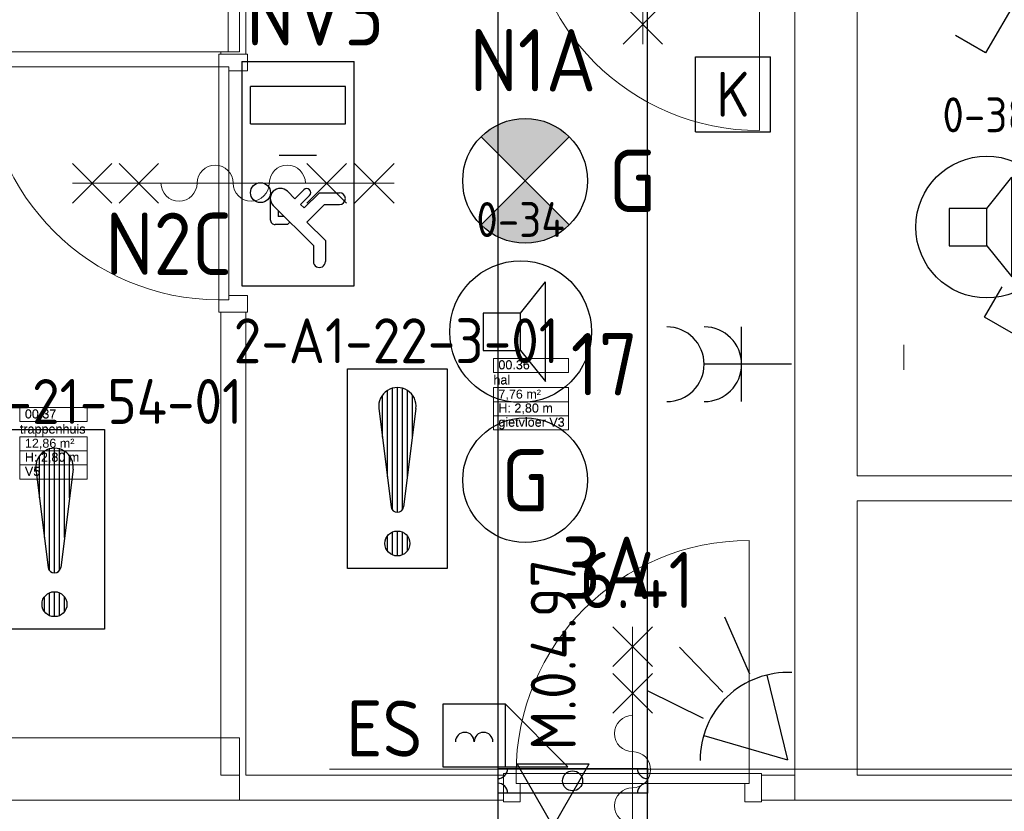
# Model space of a CAD drawing. Header units: millimetres. Extents: x -39149 to 267781, y -2340 to 58540.
# Tile 70 of 244: x 10870 to 14814, y 32530 to 35704. Entities that reach past the tile are written whole.
import ezdxf
from ezdxf.enums import TextEntityAlignment as Align

# ---------------------------------------------------------------- set-up
doc = ezdxf.new("R2010")
doc.units = ezdxf.units.MM
doc.header["$LTSCALE"] = 100
doc.header["$MEASUREMENT"] = 0
doc.linetypes.add('B0605', pattern=[141, 70, -35, 1, -35])
for name, color, linetype in [('00  Bestaand', 7, 'Continuous'), ('00  Bestaand Deuren', 7, 'Continuous'), ('00  Bestaande kolommen', 7, 'Continuous'), ('A Stramien', 7, 'Continuous'), ('AL$1A---_ALGEMEEN', 8, 'Continuous'), ('AL$1A---_ALGEMEEN--bestaand', 9, 'Continuous'), ('AT$1A---_TEKST018--bestaand', 9, 'Continuous'), ('EL6131--_KG', 3, 'Continuous'), ('EL6221--_KRACHT_400', 3, 'Continuous'), ('EL6222--_KRACHT_230', 3, 'Continuous'), ('EL6311--_LICHT_BINNEN', 3, 'Continuous'), ('EL6321--_NOODLICHT_DECEN', 3, 'Continuous'), ('EL6421--_GELUID', 3, 'Continuous'), ('EL6441--_DATACOM', 3, 'Continuous'), ('EL6511--_BRANDMELD', 3, 'Continuous'), ('EL6522--_TOEGANG_BRAAK', 3, 'Continuous'), ('GEM-LEID--bestaand', 7, 'Continuous'), ('handhaven - AL$1A---_ALGEMEEN', 8, 'Continuous'), ('I-BEV', 7, 'Continuous'), ('Z Ruimteoppervlak', 7, 'Continuous'), ('Z Ruimteoppervlak Zone label', 7, 'Continuous'), ('Z Ruimteoppervlak Zone tekst', 7, 'Continuous')]:
    doc.layers.add(name, color=color, linetype=linetype)
doc.styles.add('buro-012', font='isocp.shx', dxfattribs={"height": 120})
doc.styles.add('BURO-018', font='isocp.shx', dxfattribs={"height": 180})
doc.styles.add('BURO-025', font='isocp.shx', dxfattribs={"height": 250})
doc.styles.add('GENERATED_STYLE_1', font='arial.ttf')
doc.styles.add('GENERATED_STYLE_2', font='swiss.ttf')
doc.styles.add('GENERATED_STYLE_3', font='swiss.ttf', dxfattribs={"width": 0.96})
doc.styles.add('ISO', font='ISO', dxfattribs={"height": 162})
doc.styles.add('ISO25', font='ISO', dxfattribs={"height": 225})
doc.styles.add('STABICAD-012', font='ISOCP.SHX', dxfattribs={"height": 1.2})
doc.styles.add('STABICAD-018', font='ISOCP.SHX', dxfattribs={"height": 1.8})
doc.styles.get("Standard").update_dxf_attribs({"font": 'txt', "bigfont": 'BIGFONT.SHX'})

# ---------------------------------------------------------------- blocks, each defined once
blk = doc.blocks.new('Wall_4_7', base_point=(11775, 36200))
at = {"layer": '00  Bestaand', "color": 8, "linetype": 'Continuous', "lineweight": 0}
for p, q in [((11705, 36200), (11705, 35575)), ((11775, 36200), (11705, 36200)), ((11775, 35575), (11775, 36200))]:
    blk.add_line(p, q, dxfattribs=at)
blk = doc.blocks.new('hal_00.36_18_7', base_point=(12917.9, 34204.5))
at = {"layer": 'Z Ruimteoppervlak Zone label', "color": 8, "linetype": 'Continuous', "lineweight": 0}
for p, q in [((12767.5, 34345.9), (13068.2, 34345.9)), ((12767.5, 34289.4), (12767.5, 34345.9)), ((13068.2, 34345.9), (13068.2, 34289.4)), ((13068.2, 34289.4), (12767.5, 34289.4)), ((12767.5, 34229), (13068.2, 34229)), ((12767.5, 34172.4), (12767.5, 34229)), ((13068.2, 34229), (13068.2, 34172.4)), ((13068.2, 34172.4), (12767.5, 34172.4)), ((12767.5, 34172.4), (13068.2, 34172.4)), ((12767.5, 34115.9), (12767.5, 34172.4)), ((13068.2, 34172.4), (13068.2, 34115.9)), ((13068.2, 34115.9), (12767.5, 34115.9)), ((12767.5, 34115.9), (13068.2, 34115.9)), ((12767.5, 34059.3), (12767.5, 34115.9)), ((13068.2, 34115.9), (13068.2, 34059.3)), ((13068.2, 34059.3), (12767.5, 34059.3))]:
    blk.add_line(p, q, dxfattribs=at)
at = {"linetype": 'Continuous', "lineweight": 0, "flags": 1}
for tag in ['ROOM_AREA', 'ROOM_PERIM', 'ROOM_WALLS_SURF', 'ROOM_DOORS_SURF', 'ROOM_WINDS_SURF', 'ROOM_BASELEV', 'ROOM_NET_AREA', 'ROOM_REDUCED_AREA', 'ROOM_CALC_AREA', 'ROOM_VOLUME']:
    blk.add_attdef(tag, text='', height=2000, dxfattribs=at).set_placement((12917.9, 33633.1), align=Align.BOTTOM_LEFT)
at = {"layer": 'Z Ruimteoppervlak Zone tekst', "color": 2, "lineweight": 0, "insert": (12787.5, 34220.8), "char_height": 36, "attachment_point": 1, "style": 'GENERATED_STYLE_1'}
blk.add_mtext('{7,76 m²}', dxfattribs=at)
at = {"layer": 'Z Ruimteoppervlak Zone tekst', "color": 2, "lineweight": 0}
for tag, style, p in [('ROOM_NUMBER', 'GENERATED_STYLE_1', (12787.5, 34291)), ('ROOM_NAME', 'GENERATED_STYLE_2', (12767.5, 34230.4)), ('ROOM_HEIGHT', 'GENERATED_STYLE_1', (12787.5, 34117.6)), ('BASEC', 'GENERATED_STYLE_1', (12787.5, 34061))]:
    blk.add_attdef(tag, text='', height=36, dxfattribs=dict(at, style=style)).set_placement(p, align=Align.BOTTOM_LEFT)
blk = doc.blocks.new('trappenhuis_00.37_19_7', base_point=(11005.1, 34007.5))
at = {"layer": 'Z Ruimteoppervlak Zone label', "color": 8, "linetype": 'Continuous', "lineweight": 0}
for p, q in [((10870.5, 34149), (11139.7, 34149)), ((10870.5, 34092.4), (10870.5, 34149)), ((11139.7, 34149), (11139.7, 34092.4)), ((11139.7, 34092.4), (10870.5, 34092.4)), ((10870.5, 34032), (11139.7, 34032)), ((10870.5, 33975.5), (10870.5, 34032)), ((11139.7, 34032), (11139.7, 33975.5)), ((11139.7, 33975.5), (10870.5, 33975.5)), ((10870.5, 33975.5), (11139.7, 33975.5)), ((10870.5, 33918.9), (10870.5, 33975.5)), ((11139.7, 33975.5), (11139.7, 33918.9)), ((11139.7, 33918.9), (10870.5, 33918.9)), ((10870.5, 33918.9), (11139.7, 33918.9)), ((10870.5, 33862.3), (10870.5, 33918.9)), ((11139.7, 33918.9), (11139.7, 33862.3)), ((11139.7, 33862.3), (10870.5, 33862.3))]:
    blk.add_line(p, q, dxfattribs=at)
at = {"linetype": 'Continuous', "lineweight": 0, "flags": 1}
for tag in ['ROOM_AREA', 'ROOM_PERIM', 'ROOM_WALLS_SURF', 'ROOM_DOORS_SURF', 'ROOM_WINDS_SURF', 'ROOM_BASELEV', 'ROOM_NET_AREA', 'ROOM_REDUCED_AREA', 'ROOM_CALC_AREA', 'ROOM_VOLUME']:
    blk.add_attdef(tag, text='', height=2000, dxfattribs=at).set_placement((11005.1, 33436.1), align=Align.BOTTOM_LEFT)
at = {"layer": 'Z Ruimteoppervlak Zone tekst', "color": 2, "lineweight": 0, "insert": (10890.5, 34023.8), "char_height": 36, "attachment_point": 1, "style": 'GENERATED_STYLE_1'}
blk.add_mtext('{12,86 m²}', dxfattribs=at)
at = {"layer": 'Z Ruimteoppervlak Zone tekst', "color": 2, "lineweight": 0}
for tag, style, p in [('ROOM_NUMBER', 'GENERATED_STYLE_1', (10890.5, 34094.1)), ('ROOM_NAME', 'GENERATED_STYLE_2', (10870.5, 34033.4)), ('ROOM_HEIGHT', 'GENERATED_STYLE_1', (10890.5, 33920.6)), ('BASEC', 'GENERATED_STYLE_1', (10890.5, 33864))]:
    blk.add_attdef(tag, text='', height=36, dxfattribs=dict(at, style=style)).set_placement(p, align=Align.BOTTOM_LEFT)
blk = doc.blocks.new('D1a bi h 14_9')
at = {"layer": '00  Bestaand Deuren', "color": 8, "linetype": 'Continuous', "lineweight": 0}
for p, q in [((-467, 0), (-467, 934)), ((-79.2, 429), (79.2, 587.4)), ((-79.2, 587.4), (79.2, 429)), ((0, 587.4), (0, -701.4)), ((-79.2, 241.7), (79.2, 400.2)), ((-79.2, 400.2), (79.2, 241.7)), ((-517, 0), (-450, 0)), ((-517, 0), (-517, -114)), ((-467, 0), (467, 0)), ((-467, -40), (-467, 0)), ((450, 0), (517, 0)), ((467, 0), (467, -40)), ((517, -114), (517, 0)), ((-517, -7), (-517, -107)), ((517, -7), (517, -107)), ((517, -7), (517, -107)), ((467, -40), (-467, -40)), ((-450, -40), (-450, -114)), ((450, -40), (450, -114)), ((-517, -114), (-450, -114)), ((450, -114), (517, -114)), ((-79.2, -352.2), (79.2, -510.7)), ((-79.2, -510.7), (79.2, -352.2)), ((-79.2, -701.4), (79.2, -543)), ((-79.2, -543), (79.2, -701.4))]:
    blk.add_line(p, q, dxfattribs=at)
for centre, radius, start, end in [((-467, 0), 934, 0, 90), ((0, 160), 72.3, 270, 90), ((0, 15.3), 72.3, 90, 270), ((0, -129.3), 72.3, 270, 90), ((0, -274), 72.3, 90, 270)]:
    blk.add_arc(centre, radius, start, end, dxfattribs=at)
blk = doc.blocks.new('Wall_33_7', base_point=(11775, 35575))
at = {"layer": '00  Bestaand', "color": 8, "linetype": 'Continuous', "lineweight": 0}
for p, q in [((11675, 35575), (11675, 35565)), ((11705, 35575), (11675, 35575)), ((11675, 35565), (11775, 35565)), ((11775, 35565), (11775, 35575)), ((11675, 34531), (11775, 34531)), ((11675, 34531), (11775, 34531)), ((11675, 34531), (11675, 32675)), ((11775, 32675), (11775, 34531)), ((11675, 32675), (11750, 32675))]:
    blk.add_line(p, q, dxfattribs=at)
at = {"layer": '00  Bestaand Deuren', "color": 1, "linetype": 'Continuous', "lineweight": 0, "xscale": -1, "zscale": 1000, "rotation": 90}
blk.add_blockref('D1a bi h 14_9', (11668, 35048), dxfattribs=at)
blk = doc.blocks.new('Wall_34_7', base_point=(14996.2, 32575))
at = {"layer": '00  Bestaand', "color": 8, "linetype": 'Continuous', "lineweight": 0}
for p, q in [((14996.2, 32675), (14225.2, 32675)), ((13975.2, 32575), (15096.2, 32575))]:
    blk.add_line(p, q, dxfattribs=at)
blk = doc.blocks.new('Wall_36_7', base_point=(14996.2, 33775))
at = {"layer": '00  Bestaand', "color": 8, "linetype": 'Continuous', "lineweight": 0}
for p, q in [((14996.2, 33875), (14225.2, 33875)), ((14225.2, 33775), (14996.2, 33775))]:
    blk.add_line(p, q, dxfattribs=at)
blk = doc.blocks.new('D1a bi h 14_10')
at = {"layer": '00  Bestaand Deuren', "color": 8, "linetype": 'Continuous', "lineweight": 0}
for p, q in [((-467, 0), (-467, 934)), ((-79.2, 429), (79.2, 587.4)), ((-79.2, 587.4), (79.2, 429)), ((0, 587.4), (0, -701.4)), ((-79.2, 241.7), (79.2, 400.2)), ((-79.2, 400.2), (79.2, 241.7)), ((-517, 0), (-450, 0)), ((-517, 0), (-517, -114)), ((-467, 0), (467, 0)), ((-467, -40), (-467, 0)), ((450, 0), (517, 0)), ((467, 0), (467, -40)), ((517, -114), (517, 0)), ((-517, -7), (-517, -107)), ((517, -7), (517, -107)), ((517, -7), (517, -107)), ((467, -40), (-467, -40)), ((-450, -40), (-450, -114)), ((450, -40), (450, -114)), ((-517, -114), (-450, -114)), ((450, -114), (517, -114)), ((-79.2, -352.2), (79.2, -510.7)), ((-79.2, -510.7), (79.2, -352.2)), ((-79.2, -701.4), (79.2, -543)), ((-79.2, -543), (79.2, -701.4))]:
    blk.add_line(p, q, dxfattribs=at)
for centre, radius, start, end in [((-467, 0), 934, 0, 90), ((0, 160), 72.3, 270, 90), ((0, 15.3), 72.3, 90, 270), ((0, -129.3), 72.3, 270, 90), ((0, -274), 72.3, 90, 270)]:
    blk.add_arc(centre, radius, start, end, dxfattribs=at)
blk = doc.blocks.new('Wall_39_7', base_point=(13975.2, 32575))
at = {"layer": '00  Bestaand', "color": 8, "linetype": 'Continuous', "lineweight": 0}
for p, q in [((11750, 32675), (11750, 32575)), ((12808.2, 32675), (11775, 32675)), ((12808.2, 32675), (12808.2, 32575)), ((12808.2, 32675), (12808.2, 32575)), ((13842.2, 32675), (13842.2, 32575)), ((13975.2, 32675), (13842.2, 32675)), ((13975.2, 32575), (13975.2, 32675)), ((11750, 32575), (12808.2, 32575)), ((13842.2, 32575), (13975.2, 32575))]:
    blk.add_line(p, q, dxfattribs=at)
at = {"layer": '00  Bestaand Deuren', "color": 1, "linetype": 'Continuous', "lineweight": 0, "xscale": -1, "zscale": 1000}
blk.add_blockref('D1a bi h 14_10', (13325.2, 32682), dxfattribs=at)
blk = doc.blocks.new('D1a bi h 14_11')
at = {"layer": '00  Bestaand Deuren', "color": 8, "linetype": 'Continuous', "lineweight": 0}
for p, q in [((-425, 0), (-425, 850)), ((-475, 0), (-408, 0)), ((-475, 0), (-475, -114)), ((-425, 0), (425, 0)), ((-425, -40), (-425, 0)), ((408, 0), (475, 0)), ((425, 0), (425, -40)), ((475, -114), (475, 0)), ((-475, -7), (-475, -107)), ((475, -7), (475, -107)), ((475, -7), (475, -107)), ((425, -40), (-425, -40)), ((-408, -40), (-408, -114)), ((408, -40), (408, -114)), ((-475, -114), (-408, -114)), ((408, -114), (475, -114))]:
    blk.add_line(p, q, dxfattribs=at)
blk.add_arc((-425, 0), 850, 0, 90, dxfattribs=at)
blk = doc.blocks.new('D1a bi h 14_12')
at = {"layer": '00  Bestaand Deuren', "color": 8, "linetype": 'Continuous', "lineweight": 0}
for p, q in [((-425, 0), (-425, 850)), ((-475, 0), (-408, 0)), ((-475, 0), (-475, -114)), ((-425, 0), (425, 0)), ((-425, -40), (-425, 0)), ((408, 0), (475, 0)), ((425, 0), (425, -40)), ((475, -114), (475, 0)), ((-475, -7), (-475, -107)), ((475, -7), (475, -107)), ((475, -7), (475, -107)), ((425, -40), (-425, -40)), ((-408, -40), (-408, -114)), ((408, -40), (408, -114)), ((-475, -114), (-408, -114)), ((408, -114), (475, -114))]:
    blk.add_line(p, q, dxfattribs=at)
blk.add_arc((-425, 0), 850, 0, 90, dxfattribs=at)
blk = doc.blocks.new('Wall_40_7', base_point=(14225.2, 36300))
at = {"layer": '00  Bestaand', "color": 8, "linetype": 'Continuous', "lineweight": 0}
for p, q in [((15096.2, 36300), (13975.2, 36300)), ((15096.2, 36200), (15096.2, 36300)), ((15096.2, 36200), (15096.2, 36300)), ((16046.2, 36200), (16046.2, 36300)), ((16141.2, 36300), (16046.2, 36300)), ((16141.2, 36200), (16141.2, 36300)), ((17091.2, 36200), (17091.2, 36300)), ((17091.2, 36200), (17091.2, 36300)), ((17800.2, 36300), (17091.2, 36300)), ((17800.2, 36200), (17800.2, 36300)), ((14225.2, 36200), (15096.2, 36200)), ((17091.2, 36200), (17800.2, 36200))]:
    blk.add_line(p, q, dxfattribs=at)
at = {"layer": '00  Bestaand Deuren', "color": 1, "linetype": 'Continuous', "lineweight": 0, "zscale": 1000, "rotation": 180}
blk.add_blockref('D1a bi h 14_12', (15571.2, 36193), dxfattribs=at)
at = {"layer": '00  Bestaand Deuren', "color": 1, "linetype": 'Continuous', "lineweight": 0, "xscale": -1, "zscale": 1000, "rotation": 180}
blk.add_blockref('D1a bi h 14_11', (16616.2, 36193), dxfattribs=at)
blk = doc.blocks.new('D1a bi h 14_13')
at = {"layer": '00  Bestaand Deuren', "color": 8, "linetype": 'Continuous', "lineweight": 0}
for p, q in [((-467, 0), (-467, 934)), ((-79.2, 429), (79.2, 587.4)), ((-79.2, 587.4), (79.2, 429)), ((0, 587.4), (0, -701.4)), ((-79.2, 241.7), (79.2, 400.2)), ((-79.2, 400.2), (79.2, 241.7)), ((-517, 0), (-450, 0)), ((-517, 0), (-517, -114)), ((-467, 0), (467, 0)), ((-467, -40), (-467, 0)), ((450, 0), (517, 0)), ((467, 0), (467, -40)), ((517, -114), (517, 0)), ((-517, -7), (-517, -107)), ((517, -7), (517, -107)), ((517, -7), (517, -107)), ((467, -40), (-467, -40)), ((-450, -40), (-450, -114)), ((450, -40), (450, -114)), ((-517, -114), (-450, -114)), ((450, -114), (517, -114)), ((-79.2, -352.2), (79.2, -510.7)), ((-79.2, -510.7), (79.2, -352.2)), ((-79.2, -701.4), (79.2, -543)), ((-79.2, -543), (79.2, -701.4))]:
    blk.add_line(p, q, dxfattribs=at)
for centre, radius, start, end in [((-467, 0), 934, 0, 90), ((0, 160), 72.3, 270, 90), ((0, 15.3), 72.3, 90, 270), ((0, -129.3), 72.3, 270, 90), ((0, -274), 72.3, 90, 270)]:
    blk.add_arc(centre, radius, start, end, dxfattribs=at)
blk = doc.blocks.new('Wall_41_7', base_point=(9895, 36300))
at = {"layer": '00  Bestaand Deuren', "color": 1, "linetype": 'Continuous', "lineweight": 0, "zscale": 1000, "rotation": 180}
blk.add_blockref('D1a bi h 14_13', (13366.1, 36193), dxfattribs=at)
blk = doc.blocks.new('Wall_47_7', base_point=(14225.2, 36300))
at = {"layer": '00  Bestaande kolommen', "color": 8, "linetype": 'Continuous', "lineweight": 0}
for p, q in [((13975.2, 36300), (13975.2, 32575)), ((14225.2, 33875), (14225.2, 36200)), ((14225.2, 32675), (14225.2, 33775))]:
    blk.add_line(p, q, dxfattribs=at)
blk = doc.blocks.new('Wall_48_7', base_point=(11750, 35575))
at = {"layer": '00  Bestaande kolommen', "color": 8, "linetype": 'Continuous', "lineweight": 0}
for p, q in [((11750, 35575), (11750, 35825)), ((7086, 35575), (11750, 35575))]:
    blk.add_line(p, q, dxfattribs=at)
blk = doc.blocks.new('Wall_49_7', base_point=(11750, 32825))
at = {"layer": '00  Bestaande kolommen', "color": 8, "linetype": 'Continuous', "lineweight": 0}
for p, q in [((11750, 32825), (7075, 32825)), ((11750, 32575), (11750, 32825)), ((7075, 32575), (11750, 32575))]:
    blk.add_line(p, q, dxfattribs=at)
blk = doc.blocks.new('Standard grid marker_3')
at = {"layer": 'A Stramien', "color": 8, "linetype": 'B0605', "lineweight": 0}
blk.add_line((4000, 0), (46810.5, 0), dxfattribs=at)
at = {"layer": 'A Stramien', "color": 4, "lineweight": 0, "style": 'GENERATED_STYLE_3'}
blk.add_attdef('AC_MARKERTEXT_1', text='', height=100, dxfattribs=at).set_placement((-139.2, -80), align=Align.BOTTOM_LEFT)
blk = doc.blocks.new('Standard grid marker_13')
at = {"layer": 'A Stramien', "color": 8, "linetype": 'B0605', "lineweight": 0}
blk.add_line((4000, 0), (46394.8, 0), dxfattribs=at)
at = {"layer": 'A Stramien', "color": 4, "lineweight": 0, "style": 'GENERATED_STYLE_3'}
blk.add_attdef('AC_MARKERTEXT_1', text='', height=100, rotation=90, dxfattribs=at).set_placement((-20, -49.7), align=Align.BOTTOM_LEFT)
blk = doc.blocks.new('hal_00.36_18_8', base_point=(12917.9, 34204.5))
at = {"layer": 'Z Ruimteoppervlak Zone label', "color": 8, "linetype": 'Continuous', "lineweight": 0}
for p, q in [((12767.5, 34345.9), (13068.2, 34345.9)), ((12767.5, 34289.4), (12767.5, 34345.9)), ((13068.2, 34345.9), (13068.2, 34289.4)), ((13068.2, 34289.4), (12767.5, 34289.4)), ((12767.5, 34229), (13068.2, 34229)), ((12767.5, 34172.4), (12767.5, 34229)), ((13068.2, 34229), (13068.2, 34172.4)), ((13068.2, 34172.4), (12767.5, 34172.4)), ((12767.5, 34172.4), (13068.2, 34172.4)), ((12767.5, 34115.9), (12767.5, 34172.4)), ((13068.2, 34172.4), (13068.2, 34115.9)), ((13068.2, 34115.9), (12767.5, 34115.9)), ((12767.5, 34115.9), (13068.2, 34115.9)), ((12767.5, 34059.3), (12767.5, 34115.9)), ((13068.2, 34115.9), (13068.2, 34059.3)), ((13068.2, 34059.3), (12767.5, 34059.3))]:
    blk.add_line(p, q, dxfattribs=at)
blk = doc.blocks.new('trappenhuis_00.37_19_8', base_point=(11005.1, 34007.5))
at = {"layer": 'Z Ruimteoppervlak Zone label', "color": 8, "linetype": 'Continuous', "lineweight": 0}
for p, q in [((10870.5, 34149), (11139.7, 34149)), ((10870.5, 34092.4), (10870.5, 34149)), ((11139.7, 34149), (11139.7, 34092.4)), ((11139.7, 34092.4), (10870.5, 34092.4)), ((10870.5, 34032), (11139.7, 34032)), ((10870.5, 33975.5), (10870.5, 34032)), ((11139.7, 34032), (11139.7, 33975.5)), ((11139.7, 33975.5), (10870.5, 33975.5)), ((10870.5, 33975.5), (11139.7, 33975.5)), ((10870.5, 33918.9), (10870.5, 33975.5)), ((11139.7, 33975.5), (11139.7, 33918.9)), ((11139.7, 33918.9), (10870.5, 33918.9)), ((10870.5, 33918.9), (11139.7, 33918.9)), ((10870.5, 33862.3), (10870.5, 33918.9)), ((11139.7, 33918.9), (11139.7, 33862.3)), ((11139.7, 33862.3), (10870.5, 33862.3))]:
    blk.add_line(p, q, dxfattribs=at)
blk = doc.blocks.new('1114A1')
at = {"color": 0, "linetype": 'Continuous'}
for p, q in [((0.625, 3.333), (2.742, 7)), ((2.742, 7), (3.955, 6.3))]:
    blk.add_line(p, q, dxfattribs=at)
blk.add_circle((0, 2.25), 1.25, dxfattribs=at)
at = {"color": 0, "linetype": 'Continuous', "style": 'BURO-018'}
blk.add_attdef('SWITCHCODE', text='', height=1.8, dxfattribs=at).set_placement((3.356, 9), align=Align.MIDDLE)
at = {"color": 0, "linetype": 'Continuous', "style": 'BURO-018', "flags": 1}
blk.add_attdef('ARTICLECODE', text='', height=1.8, dxfattribs=at).set_placement((0, 0), align=Align.MIDDLE)
blk = doc.blocks.new('1115C2I')
at = {"layer": 'AL$1A---_ALGEMEEN', "color": 0, "linetype": 'Continuous'}
for p, q in [((4.5, 5.5), (-4.5, 5.5)), ((-4.5, 1), (-4.5, 5.5)), ((-2, 5.15), (-3.5, 5.15)), ((-3.5, 5.15), (-3.5, 1.35)), ((-2, 1.35), (-2, 5.15)), ((4.5, 1), (4.5, 5.5)), ((0.76, 4.11), (0.76, 4.91)), ((1.24, 4.309), (1.24, 4.91)), ((1.94, 3.609), (2.681, 4.35)), ((2.681, 4.35), (3.52, 4.35)), ((1.374, 3.496), (0.76, 4.11)), ((1.24, 4.309), (1.94, 3.609)), ((0.872, 3.715), (1.233, 3.354)), ((1.271, 2.261), (2.88, 3.87)), ((2.88, 3.87), (3.52, 3.87)), ((0.646, 3.489), (1.007, 3.128)), ((1.233, 3.354), (1.374, 3.496)), ((0.705, 2.827), (1.007, 3.128)), ((1.94, 2.93), (2.04, 2.83)), ((2.04, 2.83), (2.04, 2.344)), ((1.474, 2.464), (1.72, 2.464)), ((1.714, 2.704), (1.72, 2.697)), ((1.72, 2.697), (1.72, 2.464)), ((0.988, 2.144), (1.84, 2.144)), ((-2, 1.35), (-3.5, 1.35)), ((-4.5, 1), (4.5, 1))]:
    blk.add_line(p, q, dxfattribs=at)
blk.add_lwpolyline([(-0.75, 2.5), (-0.75, 4)], dxfattribs=at)
blk.add_circle((0.76, 1.75), 0.4, dxfattribs=at)
for centre, radius, start, end in [((1, 4.91), 0.24, 0, 180), ((3.52, 4.11), 0.24, 270, 90), ((0.759, 3.602), 0.16, 45, 225), ((0.988, 2.544), 0.4, 135, 315), ((1.84, 2.344), 0.2, 270, 0)]:
    blk.add_arc(centre, radius, start, end, dxfattribs=at)
at = {"layer": 'AL$1A---_ALGEMEEN', "color": 0, "linetype": 'Continuous', "style": 'BURO-018'}
for tag, p in [('CIRCUIT', (0, 12.167)), ('PANEL', (0, 12.167)), ('SUBCIRCUIT', (4.5, 12.167)), ('LIGHTFIXTURECODE', (0, 8))]:
    blk.add_attdef(tag, text='', height=1.8, dxfattribs=at).set_placement(p, align=Align.MIDDLE)
blk = doc.blocks.new('1115B3A')
at = {"layer": 'handhaven - AL$1A---_ALGEMEEN', "color": 0, "linetype": 'Continuous'}
blk.add_circle((0, 0), 2.5, dxfattribs=at)
at = {"layer": 'handhaven - AL$1A---_ALGEMEEN', "color": 0, "linetype": 'Continuous', "style": 'BURO-018'}
for tag, p in [('CIRCUIT', (0, 5)), ('PANEL', (0, 5)), ('SUBCIRCUIT', (4.5, 5)), ('LIGHTFIXTURECODE', (0, 0)), ('SWITCHCODE', (4.5, -1))]:
    blk.add_attdef(tag, text='', height=1.8, dxfattribs=at).set_placement(p, align=Align.MIDDLE)
blk = doc.blocks.new('E00018')
at = {"color": 0, "linetype": 'Continuous'}
for p, q in [((-1.768, -1.768), (1.768, 1.768)), ((1.768, -1.768), (-1.768, 1.768))]:
    blk.add_line(p, q, dxfattribs=at)
at = {"color": 0, "linetype": 'Continuous', "const_width": 2.5}
for points in [[(-0.884, 0.884, -0.198912), (0, 1.25, -0.198912), (0.884, 0.884, -1)], [(-0.884, -0.884, 0.198912), (0, -1.25, 0.198912), (0.884, -0.884, 1)]]:
    blk.add_lwpolyline(points, format="xyb", dxfattribs=at)
blk = doc.blocks.new('1115B3A-NO1')
at = {"color": 0, "linetype": 'Continuous'}
blk.add_circle((0, 0), 2.5, dxfattribs=at)
at = {"color": 0, "zscale": 100}
blk.add_blockref('E00018', (0, 0), dxfattribs=at)
at = {"color": 0, "linetype": 'Continuous', "style": 'BURO-018'}
for tag, p in [('CIRCUIT', (0, 5)), ('PANEL', (0, 5)), ('SUBCIRCUIT', (4.5, 5)), ('LIGHTFIXTURECODE', (0, 0)), ('SWITCHCODE', (4.5, -1))]:
    blk.add_attdef(tag, text='', height=1.8, dxfattribs=at).set_placement(p, align=Align.MIDDLE)
blk = doc.blocks.new('E00497')
at = {"color": 0}
for p, q in [((0, 0.75), (1, 2)), ((1, -2), (1, 2)), ((0, 0.75), (-1.5, 0.75)), ((0, -0.75), (0, 0.75)), ((-1.5, -0.75), (0, -0.75)), ((0, -0.75), (1, -2))]:
    blk.add_line(p, q, dxfattribs=at)
blk.add_line((-1.5, 0.75), (-1.5, -0.75))
blk.add_circle((0, 0), 2.841, dxfattribs=at)
at = {"color": 0, "linetype": 'Continuous', "style": 'BURO-018'}
blk.add_attdef('TEXT1', text='', height=1.8, dxfattribs=at).set_placement((0, 4.5), align=Align.MIDDLE)
at = {"color": 0, "linetype": 'Continuous', "style": 'BURO-018', "flags": 1}
blk.add_attdef('ARTICLECODE', text='', height=1.8, dxfattribs=at).set_placement((0, 0), align=Align.MIDDLE)
blk = doc.blocks.new('6018')
at = {"layer": 'AL$1A---_ALGEMEEN--bestaand', "color": 0, "linetype": 'Continuous'}
for p, q in [((-1.551, 0.001), (-1.551, 3.001)), ((-1.551, 3.001), (1.449, 3.001)), ((1.449, 0.001), (1.449, 3.001)), ((-1.551, 0.001), (1.449, 0.001))]:
    blk.add_line(p, q, dxfattribs=at)
at = {"layer": 'AT$1A---_TEKST018--bestaand', "linetype": 'Continuous', "style": 'ISO'}
blk.add_text('K', height=1.8, dxfattribs=at).set_placement((-0.052, 0.601), align=Align.CENTER)
blk = doc.blocks.new('7006')
at = {"layer": 'AL$1A---_ALGEMEEN--bestaand', "color": 0, "linetype": 'Continuous'}
for p in [(3.031, 1.75), (3.031, -1.75)]:
    blk.add_line(p, (0, 0), dxfattribs=at)
for points in [[(3.524, 1.283), (5.873, 2.138)], [(3.75, 0), (6.25, 0)], [(3.524, -1.283), (5.873, -2.138)]]:
    blk.add_lwpolyline(points, dxfattribs=at)
blk.add_arc((0, 0), 3.5, 313.3985, 46.6015, dxfattribs=at)
blk = doc.blocks.new('910-DWG6')
at = {"layer": 'GEM-LEID--bestaand'}
for p, q in [((-3, 0.492), (-3, -0.492)), ((-3, 0.492), (-3, -0.492)), ((-3, 0.492), (3, 0.492)), ((3, 0.492), (3, -0.492)), ((3, -0.492), (-3, -0.492))]:
    blk.add_line(p, q, dxfattribs=at)
blk.add_circle((0, 0), 0.4, dxfattribs=at)
for centre, start, end in [((-3, 0.492), 270, 0), ((3, 0.492), 180, 270), ((-3, -0.492), 0, 90), ((3, -0.492), 90, 180)]:
    blk.add_arc(centre, 0.4, start, end, dxfattribs=at)
blk = doc.blocks.new('E00152')
at = {"color": 0, "linetype": 'Continuous'}
for p, q in [((-1.443, 7), (1.443, 7)), ((0, 4.5), (-1.443, 7)), ((0, 4.5), (1.443, 7)), ((0, 4.5), (0, 1)), ((-1, 4), (1, 2.845))]:
    blk.add_line(p, q, dxfattribs=at)
at = {"color": 7, "style": 'BURO-018'}
for tag, p in [('COMMENT1', (0, 12)), ('DATACOM1', (0, 9))]:
    blk.add_attdef(tag, text='', height=1.8, dxfattribs=at).set_placement(p, align=Align.MIDDLE)
at = {"color": 0, "style": 'BURO-018'}
blk.add_attdef('TEXT1', text='', height=1.8, dxfattribs=at).set_placement((2.5, 6), align=Align.MIDDLE)
at = {"color": 0, "linetype": 'Continuous', "style": 'BURO-018', "flags": 1}
blk.add_attdef('ARTICLECODE', text='', height=1.8, dxfattribs=at).set_placement((0, 0), align=Align.MIDDLE)
blk = doc.blocks.new('111604')
at = {"layer": 'AL$1A---_ALGEMEEN--bestaand', "color": 0, "linetype": 'Continuous'}
for p, q in [((-5, 6), (-5, 1)), ((0, 6), (-5, 6)), ((0, 1), (0, 6)), ((0, 6), (5, 1)), ((-5, 1), (5, 1))]:
    blk.add_line(p, q, dxfattribs=at)
for centre in [(-3.25, 3), (-1.75, 3)]:
    blk.add_arc(centre, 0.75, 0, 180, dxfattribs=at)
at = {"layer": 'AL$1A---_ALGEMEEN--bestaand', "color": 0, "linetype": 'Continuous', "style": 'BURO-018'}
blk.add_attdef('TEXT1', text='', height=1.8, dxfattribs=at).set_placement((0, 8.5), align=Align.MIDDLE)
at = {"layer": 'AL$1A---_ALGEMEEN--bestaand', "color": 0, "linetype": 'Continuous', "style": 'BURO-018', "flags": 1}
blk.add_attdef('ARTICLECODE', text='', height=1.8, dxfattribs=at).set_placement((0, 0), align=Align.MIDDLE)
at = {"layer": 'EL6222--_KRACHT_230', "color": 1, "style": 'STABICAD-012', "flags": 1}
for tag, p in [('SECURITY_PANEL', (128.155, 324.093)), ('TEXT2', (128.155, 323.093))]:
    blk.add_attdef(tag, text='', height=1.8, dxfattribs=at).set_placement(p, align=Align.MIDDLE_CENTER)
blk = doc.blocks.new('111304A')
at = {"layer": 'AL$1A---_ALGEMEEN', "color": 0, "linetype": 'Continuous'}
for p, q in [((0, 1), (0, 4.5)), ((-1.5, 3), (1.5, 3))]:
    blk.add_line(p, q, dxfattribs=at)
for centre in [(0, 6), (0, 4.5)]:
    blk.add_arc(centre, 1.5, 180, 0, dxfattribs=at)
at = {"layer": 'AL$1A---_ALGEMEEN', "color": 0, "linetype": 'Continuous', "style": 'BURO-018'}
for tag, p in [('CIRCUIT', (0, 8.5)), ('PANEL', (0, 8.5)), ('SUBCIRCUIT', (4.5, 8.5))]:
    blk.add_attdef(tag, text='', height=1.8, dxfattribs=at).set_placement(p, align=Align.MIDDLE)
at = {"layer": 'AL$1A---_ALGEMEEN', "color": 0, "linetype": 'Continuous', "style": 'BURO-018', "flags": 1}
for tag, p in [('POWERCODE', (13, 8.5)), ('ARTICLECODE', (0, 0))]:
    blk.add_attdef(tag, text='', height=1.8, dxfattribs=at).set_placement(p, align=Align.MIDDLE)
blk = doc.blocks.new('*X1918')
at = {"layer": 'AL$1A---_ALGEMEEN--bestaand', "color": 0, "linetype": 'Continuous'}
for p, q in [((159.6, 198.675), (159.6, 202.134)), ((159.8, 197.35), (159.8, 202.223)), ((160, 197.25), (160, 202.25)), ((160.2, 197.35), (160.2, 202.223)), ((160.4, 198.675), (160.4, 202.134)), ((159.4, 200.262), (159.4, 201.95)), ((160.6, 200.262), (160.6, 201.95)), ((159.8, 195.542), (159.8, 196.458)), ((160, 195.5), (160, 196.5)), ((160.2, 195.542), (160.2, 196.458)), ((159.6, 195.7), (159.6, 196.3)), ((160.4, 195.7), (160.4, 196.3))]:
    blk.add_line(p, q, dxfattribs=at)
blk = doc.blocks.new('1116A7')
at = {"layer": 'AL$1A---_ALGEMEEN--bestaand', "color": 0, "linetype": 'Continuous'}
for p, q in [((-2, -4), (-2, 4)), ((-2, 4), (2, 4)), ((2, 4), (2, -4)), ((-0.744, 2.406), (-0.248, -1.531)), ((0.744, 2.406), (0.248, -1.531)), ((2, -4), (-2, -4))]:
    blk.add_line(p, q, dxfattribs=at)
blk.add_circle((0, -3), 0.5, dxfattribs=at)
for centre, radius, start, end in [((0, 2.5), 0.75, 352.8192, 187.1808), ((0, -1.5), 0.25, 187.1808, 352.8192)]:
    blk.add_arc(centre, radius, start, end, dxfattribs=at)
blk.add_blockref('*X1918', (-160, -199), dxfattribs=at)
at = {"layer": 'AL$1A---_ALGEMEEN--bestaand', "color": 0, "linetype": 'Continuous', "style": 'BURO-018'}
blk.add_attdef('TEXT1', text='', height=1.8, dxfattribs=at).set_placement((0, 6.5), align=Align.MIDDLE)
at = {"layer": 'AL$1A---_ALGEMEEN--bestaand', "color": 0, "linetype": 'Continuous', "style": 'BURO-018', "flags": 1}
blk.add_attdef('ARTICLECODE', (0, 0), '', height=1.8, dxfattribs=at)
at = {"layer": 'EL6221--_KRACHT_400', "color": 1, "style": 'STABICAD-012'}
blk.add_attdef('FIREPROTECTION_PANEL', text='', height=1.8, dxfattribs=at).set_placement((716.247, 450.773), align=Align.MIDDLE)
at = {"layer": 'EL6222--_KRACHT_230', "color": 1, "style": 'STABICAD-018'}
for tag in ['FIREPROTECTION_HARDWARENUMBER', 'FIREPROTECTION_ZONE']:
    blk.add_attdef(tag, (0, 0), '', height=1.8, dxfattribs=at)
at = {"layer": 'EL6311--_LICHT_BINNEN', "color": 1, "style": 'STABICAD-018'}
blk.add_attdef('CODING2', (0, 0), '', height=1.8, dxfattribs=at)
at = {"layer": 'EL6441--_DATACOM', "color": 1, "style": 'STABICAD-018'}
blk.add_attdef('CODING1', (0, 0), '', height=1.8, dxfattribs=at)

msp = doc.modelspace()

# ---------------------------------------------------------------- linework, layer by layer
at = {"layer": 'EL6131--_KG'}
for p, q in [((12784.6, 36612.3), (12784.6, 32006.9)), ((13384.6, 32006.9), (13384.6, 36612.3))]:
    msp.add_line(p, q, dxfattribs=at)

# ---------------------------------------------------------------- block references
at = {"layer": '00  Bestaand', "color": 1, "lineweight": 0}
for name, p in [('Wall_41_7', (9895, 36300)), ('Wall_40_7', (14225.2, 36300)), ('Wall_4_7', (11775, 36200)), ('Wall_33_7', (11775, 35575)), ('Wall_36_7', (14996.2, 33775)), ('Wall_39_7', (13975.2, 32575)), ('Wall_34_7', (14996.2, 32575))]:
    msp.add_blockref(name, p, dxfattribs=at)
at = {"layer": '00  Bestaande kolommen', "color": 1, "lineweight": 0}
for name, p in [('Wall_47_7', (14225.2, 36300)), ('Wall_48_7', (11750, 35575)), ('Wall_49_7', (11750, 32825))]:
    msp.add_blockref(name, p, dxfattribs=at)
at = {"layer": 'A Stramien', "color": 1, "linetype": 'Continuous', "lineweight": 0, "zscale": 1000, "rotation": 270}
msp.add_blockref('Standard grid marker_13', (14411.5, 48900), dxfattribs=at)
at = {"layer": 'A Stramien', "color": 1, "linetype": 'Continuous', "lineweight": 0, "zscale": 1000}
msp.add_blockref('Standard grid marker_3', (-5988.5, 32700), dxfattribs=at)
at = {"layer": 'EL6131--_KG', "xscale": 100, "yscale": 100, "zscale": 100}
msp.add_blockref('910-DWG6', (13084.6, 32652.5), dxfattribs=at)
at = {"layer": 'EL6222--_KRACHT_230', "linetype": 'Continuous'}
ref = msp.add_blockref('111304A', (14061.9, 34322.5), dxfattribs=dict(at, xscale=100, yscale=100, zscale=100, rotation=90))
ref.add_attrib('CIRCUIT', '17', dxfattribs={"layer": '0', "linetype": 'ByBlock', "height": 250, "style": 'BURO-025'}).set_placement((13211.9, 34322.5), align=Align.MIDDLE)
at = {"layer": 'EL6311--_LICHT_BINNEN', "linetype": 'Continuous', "xscale": 100, "yscale": 100, "zscale": 100}
for p, rotation in [((15013.7, 36270.3), 180), ((15435.6, 34237.1), 90)]:
    msp.add_blockref('1114A1', p, dxfattribs=dict(at, rotation=rotation))
at = {"layer": 'EL6311--_LICHT_BINNEN', "linetype": 'Continuous'}
ref = msp.add_blockref('1115B3A-NO1', (12894.6, 35057.6), dxfattribs=dict(at, xscale=100, yscale=100, zscale=100, rotation=180))
ref.add_attrib('CIRCUIT', 'N1A', dxfattribs={"layer": '0', "linetype": 'ByBlock', "height": 250, "style": 'BURO-025'}).set_placement((12926, 35541.1), align=Align.MIDDLE)
ref.add_attrib('LIGHTFIXTURECODE', 'G', dxfattribs={"layer": '0', "linetype": 'ByBlock', "height": 250, "style": 'BURO-025'}).set_placement((13324.1, 35057.6), align=Align.MIDDLE)
ref = msp.add_blockref('1115B3A', (12894.6, 33857.6), dxfattribs=dict(at, xscale=100, yscale=100, zscale=100))
ref.add_attrib('CIRCUIT', '3A', dxfattribs={"layer": '0', "linetype": 'ByBlock', "height": 250, "style": 'BURO-025'}).set_placement((13221.4, 33506.5), align=Align.MIDDLE)
ref.add_attrib('LIGHTFIXTURECODE', 'G', dxfattribs={"layer": '0', "linetype": 'ByBlock', "height": 250, "style": 'BURO-025'}).set_placement((12894.6, 33857.6), align=Align.MIDDLE)
at = {"layer": 'EL6321--_NOODLICHT_DECEN', "linetype": 'Continuous'}
ref = msp.add_blockref('1115C2I', (11659.3, 35086.2), dxfattribs=dict(at, xscale=100, yscale=100, zscale=100, rotation=270))
ref.add_attrib('CIRCUIT', 'N2C', dxfattribs={"layer": '0', "linetype": 'ByBlock', "height": 250, "style": 'BURO-025'}).set_placement((11466.5, 34805.4), align=Align.MIDDLE)
ref.add_attrib('LIGHTFIXTURECODE', 'NV3', dxfattribs={"layer": '0', "linetype": 'ByBlock', "height": 250, "style": 'BURO-025'}).set_placement((12053.4, 35724.9), align=Align.MIDDLE)
at = {"layer": 'EL6421--_GELUID', "linetype": 'Continuous'}
ref = msp.add_blockref('E00497', (14743.9, 34872.4), dxfattribs=dict(at, xscale=100, yscale=100, zscale=100))
ref.add_attrib('TEXT1', '0-38', dxfattribs={"layer": '0', "color": 1, "linetype": 'ByBlock', "height": 140, "style": 'buro-012'}).set_placement((14743.9, 35322.4), align=Align.MIDDLE)
ref = msp.add_blockref('E00497', (12876.4, 34452.7), dxfattribs=dict(at, xscale=100, yscale=100, zscale=100))
ref.add_attrib('TEXT1', '0-34', dxfattribs={"layer": '0', "color": 1, "linetype": 'ByBlock', "height": 140, "style": 'buro-012'}).set_placement((12876.4, 34902.7), align=Align.MIDDLE)
at = {"layer": 'EL6441--_DATACOM', "linetype": 'Continuous'}
ref = msp.add_blockref('E00152', (13006.7, 32020.1), dxfattribs=dict(at, xscale=100, yscale=100, zscale=100))
ref.add_attrib('ARTICLECODE', 'Microterm. plf.', dxfattribs={"layer": '0', "color": 0, "linetype": 'ByBlock', "height": 180, "style": 'BURO-018'}).set_placement((13006.7, 32020.1), align=Align.MIDDLE)
ref.add_attrib('DATACOM1', 'M.0.4.97', dxfattribs={"layer": '0', "color": 1, "linetype": 'ByBlock', "height": 180, "rotation": 90, "style": 'BURO-018'}).set_placement((13006.7, 33158.1), align=Align.MIDDLE)
at = {"layer": 'EL6511--_BRANDMELD', "linetype": 'Continuous', "xscale": 100, "yscale": 100, "zscale": 100}
msp.add_blockref('6018', (13732.3, 35254.5), dxfattribs=at)
msp.add_blockref('6018', (13732.3, 35254.5), dxfattribs=at)
at = {"layer": 'EL6511--_BRANDMELD', "linetype": 'Continuous'}
ref = msp.add_blockref('1116A7', (12382.9, 33904), dxfattribs=dict(at, xscale=100, yscale=100))
ref.add_attrib('CODING1', '2-A1-22-3-01', dxfattribs={"layer": '0', "color": 1, "linetype": 'ByBlock', "height": 180, "style": 'STABICAD-018'}).set_placement((12378.6, 34416.8), align=Align.MIDDLE)
ref = msp.add_blockref('1116A7', (11009.1, 33660.7), dxfattribs=dict(at, xscale=100, yscale=100))
ref.add_attrib('CODING1', '30-A1-21-54-01', dxfattribs={"layer": '0', "color": 1, "linetype": 'ByBlock', "height": 180, "style": 'STABICAD-018'}).set_placement((11004.9, 34173.4), align=Align.MIDDLE)
at = {"layer": 'EL6522--_TOEGANG_BRAAK', "linetype": 'Continuous'}
ref = msp.add_blockref('111604', (12815.5, 32659.3), dxfattribs=dict(at, xscale=50, yscale=50, zscale=50))
ref.add_attrib('TEXT1', 'ES', dxfattribs={"layer": '0', "linetype": 'ByBlock', "height": 225, "style": 'BURO-025'}).set_placement((12330.5, 32862.3), align=Align.MIDDLE)
at = {"layer": 'I-BEV', "linetype": 'Continuous', "xscale": 100, "yscale": 100, "zscale": 100}
for rotation in [133.789476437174, 133.7894764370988]:
    msp.add_blockref('7006', (13946.1, 32736.8), dxfattribs=dict(at, rotation=rotation))
at = {"layer": 'Z Ruimteoppervlak', "color": 2, "linetype": 'Continuous', "lineweight": 0}
ref = msp.add_blockref('hal_00.36_18_7', (12917.9, 34204.5), dxfattribs=at)
ref.add_attrib('ROOM_NAME', 'hal', dxfattribs={"layer": 'Z Ruimteoppervlak Zone tekst', "color": 2, "linetype": 'Continuous', "lineweight": 0, "height": 36, "style": 'GENERATED_STYLE_2'}).set_placement((12767.5, 34230.4), align=Align.BOTTOM_LEFT)
ref.add_attrib('ROOM_NUMBER', '00.36', dxfattribs={"layer": 'Z Ruimteoppervlak Zone tekst', "color": 2, "linetype": 'Continuous', "lineweight": 0, "height": 36, "style": 'GENERATED_STYLE_1'}).set_placement((12787.5, 34291), align=Align.BOTTOM_LEFT)
ref.add_attrib('ROOM_HEIGHT', 'H: 2,80 m', dxfattribs={"layer": 'Z Ruimteoppervlak Zone tekst', "color": 2, "linetype": 'Continuous', "lineweight": 0, "height": 36, "style": 'GENERATED_STYLE_1'}).set_placement((12787.5, 34117.6), align=Align.BOTTOM_LEFT)
ref.add_attrib('BASEC', 'gietvloer V3', dxfattribs={"layer": 'Z Ruimteoppervlak Zone tekst', "color": 2, "linetype": 'Continuous', "lineweight": 0, "height": 36, "style": 'GENERATED_STYLE_1'}).set_placement((12787.5, 34061), align=Align.BOTTOM_LEFT)
ref = msp.add_blockref('hal_00.36_18_8', (12917.9, 34204.5), dxfattribs=at)
ref.add_attrib('ROOM_NAME', 'hal', (12767.5, 34242.4), dxfattribs={"layer": 'Z Ruimteoppervlak Zone tekst', "color": 2, "linetype": 'Continuous', "lineweight": 0, "height": 36, "style": 'GENERATED_STYLE_2'})
ref.add_attrib('ROOM_NUMBER', '00.36', (12787.5, 34302.9), dxfattribs={"layer": 'Z Ruimteoppervlak Zone tekst', "color": 2, "linetype": 'Continuous', "lineweight": 0, "height": 36, "style": 'GENERATED_STYLE_1'})
ref.add_attrib('ROOM_HEIGHT', 'H: 2,80 m', (12787.5, 34129.4), dxfattribs={"layer": 'Z Ruimteoppervlak Zone tekst', "color": 2, "linetype": 'Continuous', "lineweight": 0, "height": 36, "style": 'GENERATED_STYLE_1'})
ref.add_attrib('BASEC', 'gietvloer V3', (12787.5, 34072.9), dxfattribs={"layer": 'Z Ruimteoppervlak Zone tekst', "color": 2, "linetype": 'Continuous', "lineweight": 0, "height": 36, "style": 'GENERATED_STYLE_1'})
ref = msp.add_blockref('trappenhuis_00.37_19_7', (11005.1, 34007.5), dxfattribs=at)
ref.add_attrib('ROOM_NAME', 'trappenhuis', dxfattribs={"layer": 'Z Ruimteoppervlak Zone tekst', "color": 2, "linetype": 'Continuous', "lineweight": 0, "height": 36, "style": 'GENERATED_STYLE_2'}).set_placement((10870.5, 34033.4), align=Align.BOTTOM_LEFT)
ref.add_attrib('ROOM_NUMBER', '00.37', dxfattribs={"layer": 'Z Ruimteoppervlak Zone tekst', "color": 2, "linetype": 'Continuous', "lineweight": 0, "height": 36, "style": 'GENERATED_STYLE_1'}).set_placement((10890.5, 34094.1), align=Align.BOTTOM_LEFT)
ref.add_attrib('ROOM_HEIGHT', 'H: 2,80 m', dxfattribs={"layer": 'Z Ruimteoppervlak Zone tekst', "color": 2, "linetype": 'Continuous', "lineweight": 0, "height": 36, "style": 'GENERATED_STYLE_1'}).set_placement((10890.5, 33920.6), align=Align.BOTTOM_LEFT)
ref.add_attrib('BASEC', 'V5', dxfattribs={"layer": 'Z Ruimteoppervlak Zone tekst', "color": 2, "linetype": 'Continuous', "lineweight": 0, "height": 36, "style": 'GENERATED_STYLE_1'}).set_placement((10890.5, 33864), align=Align.BOTTOM_LEFT)
ref = msp.add_blockref('trappenhuis_00.37_19_8', (11005.1, 34007.5), dxfattribs=at)
ref.add_attrib('ROOM_NAME', 'trappenhuis', (10870.5, 34045.4), dxfattribs={"layer": 'Z Ruimteoppervlak Zone tekst', "color": 2, "linetype": 'Continuous', "lineweight": 0, "height": 36, "style": 'GENERATED_STYLE_2'})
ref.add_attrib('ROOM_NUMBER', '00.37', (10890.5, 34106), dxfattribs={"layer": 'Z Ruimteoppervlak Zone tekst', "color": 2, "linetype": 'Continuous', "lineweight": 0, "height": 36, "style": 'GENERATED_STYLE_1'})
ref.add_attrib('ROOM_HEIGHT', 'H: 2,80 m', (10890.5, 33932.5), dxfattribs={"layer": 'Z Ruimteoppervlak Zone tekst', "color": 2, "linetype": 'Continuous', "lineweight": 0, "height": 36, "style": 'GENERATED_STYLE_1'})
ref.add_attrib('BASEC', 'V5', (10890.5, 33875.9), dxfattribs={"layer": 'Z Ruimteoppervlak Zone tekst', "color": 2, "linetype": 'Continuous', "lineweight": 0, "height": 36, "style": 'GENERATED_STYLE_1'})

# ---------------------------------------------------------------- texts
at = {"layer": 'I-BEV', "linetype": 'Continuous', "style": 'ISO25'}
msp.add_text('6.41', height=225, dxfattribs=at).set_placement((13111.4, 33345))
msp.add_text('6.41', height=225, dxfattribs=at).set_placement((13111.4, 33345))

doc.saveas('drawing.dxf')
